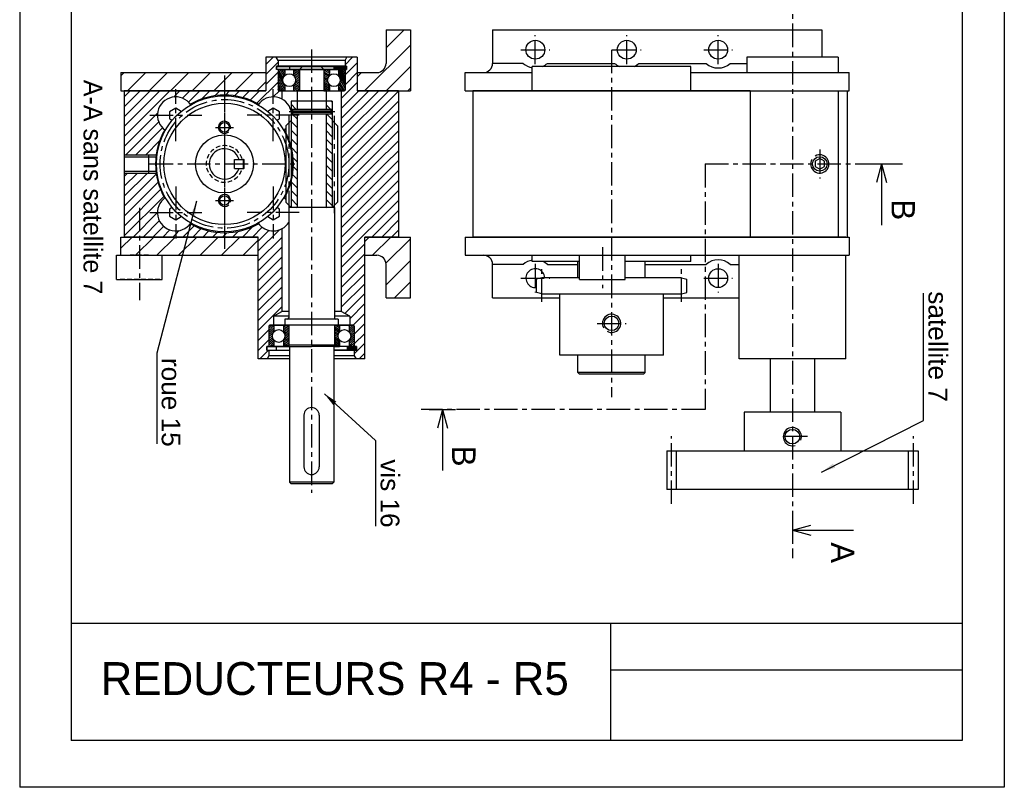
# Model space of a CAD drawing. Extents: x 8 to 1104, y -88 to 582.
# Tile 1 of 4: x 8 to 428, y -88 to 239. Entities that reach past the tile are written whole.
import ezdxf

# ---------------------------------------------------------------- set-up
doc = ezdxf.new("R2010")
doc.units = 0
doc.header["$LTSCALE"] = 8
doc.header["$MEASUREMENT"] = 0
doc.linetypes.add('CENTER', pattern=[2, 1.25, -0.25, 0.25, -0.25])
doc.linetypes.add('HIDDEN', pattern=[0.375, 0.25, -0.125])
doc.layers.get('0').update_dxf_attribs({"linetype": 'CONTINUOUS'})
for name, color, linetype in [('002_GEARBOX', 170, 'CONTINUOUS'), ('003_BRACKET', 40, 'CONTINUOUS'), ('004_BRACKET', 80, 'CONTINUOUS'), ('005_WORMWHEEL', 7, 'CONTINUOUS'), ('006_SPINDLE', 1, 'CONTINUOUS'), ('009_COVER', 140, 'CONTINUOUS'), ('010_STOP', 230, 'CONTINUOUS'), ('011_WORMSHAFT', 15, 'CONTINUOUS'), ('031_SPROCKET', 30, 'CONTINUOUS'), ('039_SPURGEAR', 230, 'CONTINUOUS'), ('AXES', 5, 'CENTER'), ('BEARING', 210, 'CONTINUOUS'), ('FIXINGS', 7, 'CONTINUOUS'), ('GEARBOX', 210, 'CONTINUOUS'), ('HACHURES', 5, 'CONTINUOUS'), ('MERGE', 7, 'CONTINUOUS')]:
    doc.layers.add(name, color=color, linetype=linetype)
doc.styles.get("Standard").update_dxf_attribs({"font": 'comic.TTF', "height": 10})
doc.styles.add('STYLE1', font='romans.shx')
doc.dimstyles.new('FOCAS1', dxfattribs={"dimtxt": 3.5, "dimasz": 3.5, "dimexe": 1, "dimexo": 1, "dimgap": 1, "dimtad": 1, "dimdec": 7, "dimtxsty": 'STYLE1', "dimcen": 0, "dimclre": 256, "dimclrt": 4, "dimazin": 3, "dimtfac": 1, "dimtdec": 4, "dimtofl": 0, "dimtmove": 0, "dimatfit": 3, "dimtolj": 1})
pattern_1 = [(225, (-47.0832, 505.6836), (2.12132, -2.12132), [])]
pattern_2 = [(225, (-484.066, 498.3135), (4.596194, -4.596194), [])]
pattern_3 = [(330, (-47.08316, 505.68357), (0.3125, 0.5412659), [])]
pattern_4 = [(300, (-47.08316, 505.68357), (0.5412659, 0.3125), [])]
pattern_5 = [(45, (-47.08316, 505.68357), (-0.4419417, 0.4419417), [])]

msp = doc.modelspace()

# ---------------------------------------------------------------- hatches: boundary and pattern name
at = {"layer": 'HACHURES'}
h = msp.add_hatch(dxfattribs=at)
h.set_pattern_fill('_U', color=256, scale=6.5, angle=225, style=0, pattern_type=0)
h.set_pattern_definition(pattern_2)
h.paths.add_polyline_path([(174.581, 208.996), (174.581, 234.996), (164.181, 234.996), (164.181, 220.696, -0.4142136), (160.281, 216.796), (151.896, 216.796), (151.896, 208.996)])
h.paths.add_polyline_path([(112.961, 208.996), (112.961, 216.796), (51.081, 216.796), (51.081, 208.996)])
h = msp.add_hatch(dxfattribs=at)
h.set_pattern_fill('_U', color=256, scale=3, angle=225, style=0, pattern_type=0)
h.set_pattern_definition(pattern_1)
h.paths.add_polyline_path([(169.478, 208.996), (151.896, 208.996), (151.896, 223.296), (147.479, 223.296), (146.728, 221.996), (146.728, 219.526), (147.378, 219.526), (147.378, 218.096), (146.728, 218.096), (146.728, 209.321, -0.4142136), (146.403, 208.996), (145.103, 208.996), (145.103, 177.796), (169.478, 177.796)])
at = {"layer": 'HACHURES', "linetype": 'CONTINUOUS'}
h = msp.add_hatch(dxfattribs=at)
h.set_pattern_fill('ANSI31', color=256, scale=3, angle=-90, style=0)
h.set_pattern_definition([(315, (-47.08316, 505.68357), (0.26516504, 0.26516504), [])])
h.paths.add_polyline_path([(141.918, 219.396), (141.918, 218.096), (147.378, 218.096), (147.378, 219.396)])
h = msp.add_hatch(dxfattribs=at)
h.set_pattern_fill('ANSI31', color=256, scale=5, angle=255, style=0)
h.set_pattern_definition(pattern_4)
edge = h.paths.add_edge_path()
edge.add_line((120.988, 218.096), (120.988, 215.509))
edge.add_arc((122.873, 213.546), 2.722, 133.83617, 226.16383)
edge.add_line((120.988, 211.583), (120.988, 208.996))
edge.add_line((120.988, 208.996), (118.518, 208.996))
edge.add_line((118.518, 208.996), (118.128, 209.321))
edge.add_line((118.128, 209.321), (118.128, 217.706))
edge.add_line((118.128, 217.706), (118.518, 218.096))
edge.add_line((118.518, 218.096), (120.988, 218.096))
h = msp.add_hatch(dxfattribs=at)
h.set_pattern_fill('ANSI31', color=256, scale=5, angle=-75, style=0)
h.set_pattern_definition(pattern_3)
edge = h.paths.add_edge_path()
edge.add_line((127.228, 209.386), (127.228, 217.706))
edge.add_line((127.228, 217.706), (126.838, 218.096))
edge.add_line((126.838, 218.096), (124.758, 218.096))
edge.add_line((124.758, 218.096), (124.758, 215.509))
edge.add_arc((122.873, 213.546), 2.722, -46.16383, 46.16383, ccw=False)
edge.add_line((124.758, 211.583), (124.758, 208.996))
edge.add_line((124.758, 208.996), (126.838, 208.996))
edge.add_line((126.838, 208.996), (127.228, 209.386))
at = {"layer": 'HACHURES', "linetype": 'CENTER'}
h = msp.add_hatch(dxfattribs=at)
h.set_pattern_fill('ANSI31', color=256, scale=5, angle=-75, style=0)
h.set_pattern_definition(pattern_3)
edge = h.paths.add_edge_path()
edge.add_line((140.098, 215.509), (140.098, 218.096))
edge.add_line((140.098, 218.096), (138.018, 218.096))
edge.add_line((138.018, 218.096), (137.628, 217.706))
edge.add_line((137.628, 217.706), (137.628, 209.386))
edge.add_line((137.628, 209.386), (138.018, 208.996))
edge.add_line((138.018, 208.996), (140.098, 208.996))
edge.add_line((140.098, 208.996), (140.098, 211.583))
edge.add_arc((141.983, 213.546), 2.722, 133.83617, 226.16383, ccw=False)
at = {"layer": 'HACHURES', "linetype": 'CONTINUOUS'}
h = msp.add_hatch(dxfattribs=at)
h.set_pattern_fill('ANSI31', color=256, scale=5, angle=255, style=0)
h.set_pattern_definition(pattern_4)
edge = h.paths.add_edge_path()
edge.add_arc((141.983, 213.546), 2.722, -46.16383, 46.16383)
edge.add_line((143.868, 215.509), (143.868, 218.096))
edge.add_line((143.868, 218.096), (146.338, 218.096))
edge.add_line((146.338, 218.096), (146.728, 217.706))
edge.add_line((146.728, 217.706), (146.728, 209.321))
edge.add_line((146.728, 209.321), (146.338, 208.996))
edge.add_line((146.338, 208.996), (143.868, 208.996))
edge.add_line((143.868, 208.996), (143.868, 211.583))
at = {"layer": 'HACHURES'}
h = msp.add_hatch(dxfattribs=at)
h.set_pattern_fill('_U', color=256, scale=2.6, angle=-45, style=0, pattern_type=0)
h.set_pattern_definition([(315, (54.3974, 272.5334), (1.838478, 1.838478), [])])
h.paths.add_polyline_path([(141.195, 201.033), (141.195, 204.608), (138.619, 204.608), (138.619, 201.033)])
h.paths.add_polyline_path([(138.619, 159.206), (141.195, 159.206), (141.195, 196.353), (141.195, 199.083), (138.619, 199.083)])
h.paths.add_polyline_path([(123.661, 201.033), (126.237, 201.033), (126.237, 204.608), (123.661, 204.608)])
h.paths.add_polyline_path([(126.237, 199.083), (123.661, 199.083), (123.661, 196.353), (123.661, 159.206), (126.237, 159.206)])
h = msp.add_hatch(dxfattribs=at)
h.set_pattern_fill('_U', color=256, scale=3, angle=225, style=0, pattern_type=0)
h.set_pattern_definition(pattern_1)
h.paths.add_polyline_path([(145.103, 114.86), (148.678, 112.796), (148.678, 108.896), (150.238, 108.896), (150.303, 108.896, -0.4142136), (150.628, 108.571), (150.628, 99.796), (151.538, 99.796), (151.538, 98.236), (151.538, 98.106), (150.628, 98.106), (150.628, 95.896), (151.379, 94.596), (155.146, 94.596), (155.146, 146.596), (169.478, 146.596), (169.478, 177.796), (145.103, 177.796)])
h = msp.add_hatch(dxfattribs=at)
h.set_pattern_fill('_U', color=256, scale=3, angle=225, style=0, pattern_type=0)
h.set_pattern_definition(pattern_1)
h.paths.add_polyline_path([(109.711, 94.596), (113.477, 94.596), (114.228, 95.896), (114.228, 98.106), (113.318, 98.106), (113.318, 99.796), (114.228, 99.796), (114.228, 108.571, -0.4142136), (114.553, 108.896), (116.178, 108.896), (116.178, 112.796), (119.753, 114.86), (119.753, 150.114, -0.3687773), (109.861, 152.289, -0.1305569), (95.281, 148.416), (95.281, 146.596), (109.711, 146.596)])
h = msp.add_hatch(dxfattribs=at)
h.set_pattern_fill('_U', color=256, scale=6.5, angle=225, style=0, pattern_type=0)
h.set_pattern_definition(pattern_2)
h.paths.add_polyline_path([(164.181, 134.896), (164.181, 120.596), (174.581, 120.596), (174.581, 146.596), (155.146, 146.596), (155.146, 138.796), (160.281, 138.796, -0.4142136)])
h.paths.add_polyline_path([(109.711, 138.796), (109.711, 146.596), (51.081, 146.596), (51.081, 138.796), (68.761, 138.796)])
at = {"layer": 'HACHURES', "linetype": 'CONTINUOUS'}
h = msp.add_hatch(dxfattribs=at)
h.set_pattern_fill('ANSI31', color=256, scale=5, style=0)
h.set_pattern_definition(pattern_5)
edge = h.paths.add_edge_path()
edge.add_arc((118.421, 104.346), 2.722, 138.79048, 221.20952)
edge.add_line((116.373, 102.553), (116.373, 99.796))
edge.add_line((116.373, 99.796), (114.618, 99.796))
edge.add_line((114.618, 99.796), (114.228, 100.186))
edge.add_line((114.228, 100.186), (114.228, 108.506))
edge.add_line((114.228, 108.506), (114.618, 108.896))
edge.add_line((114.618, 108.896), (116.373, 108.896))
edge.add_line((116.373, 108.896), (116.373, 106.139))
h = msp.add_hatch(dxfattribs=at)
h.set_pattern_fill('ANSI31', color=256, scale=5, angle=-75, style=0)
h.set_pattern_definition(pattern_3)
edge = h.paths.add_edge_path()
edge.add_line((120.468, 106.139), (120.468, 108.896))
edge.add_line((120.468, 108.896), (122.288, 108.896))
edge.add_line((122.288, 108.896), (122.678, 108.506))
edge.add_line((122.678, 108.506), (122.678, 100.446))
edge.add_line((122.678, 100.446), (122.288, 99.796))
edge.add_line((122.288, 99.796), (120.468, 99.796))
edge.add_line((120.468, 99.796), (120.468, 102.553))
edge.add_arc((118.421, 104.346), 2.722, -41.20952, 41.20952)
h = msp.add_hatch(dxfattribs=at)
h.set_pattern_fill('ANSI31', color=256, scale=5, angle=-75, style=0)
h.set_pattern_definition(pattern_3)
edge = h.paths.add_edge_path()
edge.add_arc((146.436, 104.346), 2.722, 138.79048, 221.20952)
edge.add_line((144.388, 102.553), (144.388, 99.796))
edge.add_line((144.388, 99.796), (142.568, 99.796))
edge.add_line((142.568, 99.796), (142.178, 100.446))
edge.add_line((142.178, 100.446), (142.178, 108.506))
edge.add_line((142.178, 108.506), (142.568, 108.896))
edge.add_line((142.568, 108.896), (144.388, 108.896))
edge.add_line((144.388, 108.896), (144.388, 106.139))
h = msp.add_hatch(dxfattribs=at)
h.set_pattern_fill('ANSI31', color=256, scale=5, style=0)
h.set_pattern_definition(pattern_5)
edge = h.paths.add_edge_path()
edge.add_arc((146.436, 104.346), 2.722, -41.20952, 41.20952)
edge.add_line((148.483, 106.139), (148.483, 108.896))
edge.add_line((148.483, 108.896), (150.303, 108.896))
edge.add_line((150.303, 108.896), (150.628, 108.571))
edge.add_line((150.628, 108.571), (150.628, 100.186))
edge.add_line((150.628, 100.186), (150.238, 99.796))
edge.add_line((150.238, 99.796), (148.483, 99.796))
edge.add_line((148.483, 99.796), (148.483, 102.553))
h = msp.add_hatch(dxfattribs=at)
h.set_pattern_fill('ANSI31', color=256, scale=2, angle=-90, style=0)
h.set_pattern_definition([(315, (-47.08316, 505.68357), (0.1767767, 0.1767767), [])])
edge = h.paths.add_edge_path()
edge.add_line((151.538, 99.796), (147.606, 99.796))
edge.add_line((147.606, 99.796), (147.606, 98.236))
edge.add_line((151.538, 98.236), (141.853, 98.236))
edge.add_line((151.538, 98.236), (151.538, 99.796))

# ---------------------------------------------------------------- linework, layer by layer
for p, q in [((409.917, 485.684), (409.917, -68.316)), ((300.254, 72.967), (300.254, 72.967)), ((259.917, -18.316), (259.917, -68.316))]:
    msp.add_line(p, q)
at = {"linetype": 'CONTINUOUS'}
msp.add_line((122.938, 219.396), (141.918, 219.396), dxfattribs=at)
at = {"color": 1, "linetype": 'CONTINUOUS'}
for p, q in [((300.254, 177.796), (300.254, 172.273)), ((369.96, 177.796), (381.104, 177.796)), ((300.254, 78.588), (300.254, 72.967)), ((182.638, 72.967), (193.782, 72.967)), ((337.522, 27.122), (337.522, 15.978))]:
    msp.add_line(p, q, dxfattribs=at)
at = {"color": 1}
for p, q in [((375.582, 177.796), (373.464, 169.891)), ((375.582, 177.796), (377.7, 169.891)), ((188.259, 72.967), (186.141, 65.062)), ((188.259, 72.967), (190.377, 65.062)), ((337.522, 21.5), (345.426, 23.618)), ((337.522, 21.5), (345.426, 19.382))]:
    msp.add_line(p, q, dxfattribs=at)
for points in [[(375.582, 177.796), (375.582, 151.72)], [(188.259, 72.967), (188.259, 46.891)], [(337.522, 21.5), (363.597, 21.5)]]:
    msp.add_lwpolyline(points, dxfattribs=at)
at = {"layer": '002_GEARBOX', "color": 7}
for p, q in [((112.961, 223.296), (112.961, 208.996)), ((151.896, 223.296), (112.961, 223.296)), ((118.128, 221.996), (117.377, 223.296)), ((146.728, 221.996), (147.479, 223.296)), ((151.896, 223.296), (151.896, 208.996)), ((357.053, 223.296), (318.087, 223.296)), ((318.087, 223.296), (318.087, 216.796)), ((357.053, 223.296), (357.053, 216.796)), ((147.378, 219.526), (117.478, 219.526)), ((117.478, 219.526), (117.478, 218.096)), ((146.728, 221.996), (118.128, 221.996)), ((118.128, 221.996), (118.128, 219.526)), ((146.728, 221.996), (146.728, 219.526)), ((147.378, 219.526), (147.378, 218.096)), ((147.378, 218.096), (117.478, 218.096)), ((118.128, 218.096), (118.128, 209.321)), ((146.728, 218.096), (146.728, 209.321)), ((52.478, 208.996), (52.478, 146.596)), ((112.961, 208.996), (52.478, 208.996)), ((119.753, 208.996), (118.453, 208.996)), ((119.753, 208.996), (118.453, 208.996)), ((119.753, 208.996), (119.753, 205.477)), ((145.103, 208.996), (145.103, 114.86)), ((146.403, 208.996), (145.103, 208.996)), ((146.403, 208.996), (145.103, 208.996)), ((169.478, 208.996), (151.896, 208.996)), ((169.478, 208.996), (169.478, 146.596)), ((319.548, 209.004), (319.548, 146.604)), ((357.053, 208.996), (357.053, 146.604)), ((62.878, 180.89), (66.064, 180.89)), ((62.878, 174.702), (66.064, 174.702)), ((119.753, 150.114), (119.753, 114.86)), ((109.711, 146.596), (52.478, 146.596)), ((109.711, 94.596), (109.711, 146.596)), ((169.478, 146.596), (155.146, 146.596)), ((155.146, 94.596), (155.146, 146.596)), ((360.272, 146.596), (314.837, 146.596)), ((314.837, 94.596), (314.837, 138.796)), ((360.272, 94.596), (360.272, 138.796)), ((116.178, 112.796), (119.753, 114.86)), ((122.678, 114.86), (119.753, 114.86)), ((145.103, 114.86), (142.178, 114.86)), ((148.678, 112.796), (145.103, 114.86)), ((116.178, 112.796), (116.178, 108.896)), ((122.678, 112.796), (116.178, 112.796)), ((148.678, 112.796), (142.178, 112.796)), ((148.678, 112.796), (148.678, 108.896)), ((114.228, 108.571), (114.228, 99.796)), ((122.483, 108.896), (114.553, 108.896)), ((150.303, 108.896), (142.373, 108.896)), ((150.628, 108.571), (150.628, 99.796)), ((113.318, 99.796), (113.318, 98.106)), ((122.852, 99.796), (113.318, 99.796)), ((123.003, 98.106), (113.318, 98.106)), ((114.228, 98.106), (114.228, 95.896)), ((147.606, 99.796), (132.428, 99.796)), ((151.538, 98.106), (141.853, 98.106)), ((151.538, 99.796), (147.606, 99.796)), ((150.628, 98.106), (150.628, 95.896)), ((151.538, 99.796), (151.538, 98.106)), ((123.003, 94.596), (109.711, 94.596)), ((114.228, 95.896), (113.477, 94.596)), ((123.003, 95.896), (114.228, 95.896)), ((150.628, 95.896), (141.853, 95.896)), ((155.146, 94.596), (141.853, 94.596)), ((150.628, 95.896), (151.379, 94.596)), ((360.272, 94.596), (314.837, 94.596))]:
    msp.add_line(p, q, dxfattribs=at)
for centre, radius, start, end in [((95.281, 177.796), 29.38, 60.32585, 119.67415), ((118.453, 209.321), 0.325, 180, 270), ((146.403, 209.321), 0.325, 270, 0), ((95.281, 177.796), 29.38, 150.18675, 209.81325), ((95.281, 177.796), 29.38, 330.24684, 29.75316), ((95.281, 177.796), 29.38, 240.32585, 299.67415), ((114.553, 108.571), 0.325, 90, 180), ((150.303, 108.571), 0.325, 0, 90)]:
    msp.add_arc(centre, radius, start, end, dxfattribs=at)
at = {"layer": '003_BRACKET', "color": 7}
for p, q in [((51.081, 138.796), (51.081, 146.596)), ((51.081, 146.596), (109.711, 146.596)), ((155.146, 146.596), (174.581, 146.596)), ((174.581, 120.596), (174.581, 146.596)), ((197.967, 146.596), (361.767, 146.596)), ((197.967, 146.596), (197.967, 138.796)), ((361.767, 146.596), (361.767, 138.796)), ((51.081, 138.796), (109.711, 138.796)), ((155.146, 138.796), (160.281, 138.796)), ((197.967, 138.796), (361.767, 138.796)), ((164.181, 120.596), (164.181, 134.896)), ((222.707, 134.896), (209.667, 134.896)), ((209.667, 120.596), (209.667, 134.896)), ((233.026, 134.896), (246.067, 134.896)), ((274.667, 134.896), (300.707, 134.896)), ((311.026, 134.896), (314.837, 134.896)), ((164.181, 120.596), (174.581, 120.596)), ((209.667, 120.596), (238.299, 120.596)), ((282.499, 120.596), (314.837, 120.596))]:
    msp.add_line(p, q, dxfattribs=at)
msp.add_circle((305.867, 129.046), 4.03, dxfattribs=at)
for centre, radius, start, end in [((160.281, 134.896), 3.9, 0, 90), ((205.767, 134.896), 3.9, 0, 90), ((227.867, 129.046), 7.8, 99.59407, 131.40962), ((227.867, 129.046), 7.8, 48.59038, 66.44354), ((305.867, 129.046), 7.8, 48.59038, 131.40962), ((227.867, 129.046), 4.03, 2.77346, 276.94796)]:
    msp.add_arc(centre, radius, start, end, dxfattribs=at)
at = {"layer": '004_BRACKET', "color": 7}
for p, q in [((164.181, 234.996), (174.581, 234.996)), ((164.181, 234.996), (164.181, 220.696)), ((174.581, 234.996), (174.581, 208.996)), ((209.667, 234.996), (350.067, 234.996)), ((209.667, 234.996), (209.667, 220.696)), ((350.067, 234.996), (350.067, 223.296)), ((222.707, 220.696), (209.667, 220.696)), ((233.026, 220.696), (261.707, 220.696)), ((272.026, 220.696), (300.707, 220.696)), ((311.026, 220.696), (318.087, 220.696)), ((51.081, 216.796), (112.961, 216.796)), ((51.081, 216.796), (51.081, 208.996)), ((151.896, 216.796), (160.281, 216.796)), ((197.967, 216.796), (226.567, 216.796)), ((197.967, 208.996), (197.967, 216.796)), ((294.167, 216.796), (361.767, 216.796)), ((361.767, 208.996), (361.767, 216.796)), ((51.081, 208.996), (112.961, 208.996)), ((151.896, 208.996), (174.581, 208.996)), ((197.967, 208.996), (361.767, 208.996))]:
    msp.add_line(p, q, dxfattribs=at)
for centre in [(227.867, 226.546), (266.867, 226.546), (305.867, 226.546)]:
    msp.add_circle(centre, 4.03, dxfattribs=at)
for centre, radius, start, end in [((160.281, 220.696), 3.9, 270, 0), ((205.767, 220.696), 3.9, 270, 0), ((227.867, 226.546), 7.8, 228.59038, 260.40593), ((227.867, 226.546), 7.8, 293.55646, 311.40962), ((266.867, 226.546), 7.8, 228.59038, 246.44354), ((266.867, 226.546), 7.8, 293.55646, 311.40962), ((305.867, 226.546), 7.8, 228.59038, 311.40962)]:
    msp.add_arc(centre, radius, start, end, dxfattribs=at)
at = {"layer": '005_WORMWHEEL', "color": 7, "linetype": 'CENTER'}
msp.add_line((95.281, 209.728), (95.281, 145.863), dxfattribs=at)
at = {"layer": '005_WORMWHEEL', "color": 7}
msp.add_line((103.601, 176.054), (103.601, 179.538), dxfattribs=at)
for centre, radius in [((95.281, 177.796), 29.058), ((95.281, 177.796), 25.888), ((95.281, 193.396), 2.041), ((95.281, 177.796), 12.383), ((95.281, 162.196), 2.041)]:
    msp.add_circle(centre, radius, dxfattribs=at)
at = {"layer": '005_WORMWHEEL', "color": 7, "linetype": 'HIDDEN'}
msp.add_arc((95.281, 177.796), 7.8, 15.82662, 344.17338, dxfattribs=at)
at = {"layer": '005_WORMWHEEL', "color": 7}
for centre, radius, start, end in [((95.281, 177.796), 6.5, 17.4576, 342.5424), ((103.393, 179.538), 0.208, 0, 90), ((103.393, 176.054), 0.208, 270, 360)]:
    msp.add_arc(centre, radius, start, end, dxfattribs=at)
at = {"layer": '006_SPINDLE', "color": 7}
for p, q in [((127.228, 218.096), (128.528, 219.396)), ((136.328, 219.396), (128.528, 219.396)), ((137.628, 218.096), (136.328, 219.396)), ((127.228, 218.096), (127.228, 209.191)), ((137.628, 218.096), (127.228, 218.096)), ((137.628, 218.096), (137.628, 209.191)), ((126.237, 208.996), (126.237, 201.033)), ((132.428, 208.996), (126.237, 208.996)), ((138.619, 208.996), (132.428, 208.996)), ((138.619, 208.996), (138.619, 201.033)), ((126.237, 199.083), (126.237, 159.531)), ((138.619, 199.083), (138.619, 159.531)), ((122.678, 159.206), (122.678, 112.146)), ((132.428, 159.206), (122.678, 159.206)), ((142.178, 159.206), (132.428, 159.206)), ((142.178, 159.206), (142.178, 112.146)), ((121.053, 111.496), (121.053, 108.896)), ((132.428, 111.496), (121.053, 111.496)), ((143.803, 111.496), (132.428, 111.496)), ((143.803, 111.496), (143.803, 108.896)), ((132.428, 108.896), (121.053, 108.896)), ((122.678, 108.701), (122.678, 100.446)), ((143.803, 108.896), (132.428, 108.896)), ((142.178, 108.701), (142.178, 100.446)), ((142.178, 100.446), (122.678, 100.446)), ((122.678, 100.446), (122.852, 99.796)), ((122.852, 99.796), (132.428, 99.796)), ((123.003, 99.796), (123.003, 41.946)), ((142.004, 99.796), (132.428, 99.796)), ((141.853, 99.796), (141.853, 41.946)), ((142.178, 100.446), (142.004, 99.796)), ((328.097, 94.596), (328.097, 71.774)), ((346.947, 94.596), (346.947, 71.774)), ((129.178, 70.546), (129.178, 48.446)), ((135.678, 70.546), (135.678, 48.446)), ((141.853, 41.946), (123.003, 41.946)), ((123.003, 41.946), (123.653, 41.296)), ((141.203, 41.296), (123.653, 41.296)), ((141.853, 41.946), (141.203, 41.296))]:
    msp.add_line(p, q, dxfattribs=at)
for centre, radius, start, end in [((127.033, 209.191), 0.195, 270, 360), ((137.823, 209.191), 0.195, 180, 270), ((125.912, 159.531), 0.325, 270, 0), ((138.944, 159.531), 0.325, 180, 270), ((122.028, 112.146), 0.65, 270, 0), ((142.828, 112.146), 0.65, 180, 270), ((122.483, 108.701), 0.195, 0, 90), ((142.373, 108.701), 0.195, 90, 180), ((132.428, 70.546), 3.25, 0, 180), ((132.428, 48.446), 3.25, 180, 0)]:
    msp.add_arc(centre, radius, start, end, dxfattribs=at)
at = {"layer": '009_COVER', "color": 7}
for p, q in [((357.053, 208.996), (360.953, 208.996)), ((360.953, 208.996), (360.953, 146.596))]:
    msp.add_line(p, q, dxfattribs=at)
at = {"layer": '010_STOP', "color": 7}
for p, q in [((49.261, 128.396), (49.261, 138.796)), ((49.261, 138.796), (68.761, 138.796)), ((68.761, 128.396), (68.761, 138.796)), ((246.717, 128.396), (246.717, 138.796)), ((266.217, 128.396), (266.217, 138.796)), ((49.261, 128.396), (68.761, 128.396)), ((246.717, 128.396), (266.217, 128.396))]:
    msp.add_line(p, q, dxfattribs=at)
at = {"layer": '010_STOP', "color": 5, "linetype": 'CENTER'}
msp.add_line((256.467, 142.195), (256.467, 124.709), dxfattribs=at)
at = {"layer": '011_WORMSHAFT', "color": 7}
for p, q in [((141.195, 204.608), (123.661, 204.608)), ((123.661, 204.608), (123.661, 196.353)), ((126.237, 204.608), (126.237, 201.033)), ((138.619, 204.608), (138.619, 201.033)), ((141.195, 204.608), (141.195, 196.353)), ((126.237, 201.033), (123.661, 201.033)), ((126.237, 199.083), (123.661, 199.083)), ((126.237, 199.083), (126.237, 159.206)), ((141.195, 201.033), (138.619, 201.033)), ((138.619, 199.083), (138.619, 159.206)), ((141.195, 199.083), (138.619, 199.083)), ((123.661, 196.353), (121.432, 194.124)), ((121.432, 194.124), (121.432, 161.435)), ((123.661, 196.353), (123.661, 159.206)), ((141.195, 196.353), (141.195, 159.206)), ((141.195, 196.353), (143.424, 194.124)), ((143.424, 194.124), (143.424, 161.435)), ((123.661, 159.206), (121.432, 161.435)), ((141.195, 159.206), (143.424, 161.435)), ((141.195, 159.206), (123.661, 159.206))]:
    msp.add_line(p, q, dxfattribs=at)
at = {"layer": '031_SPROCKET', "color": 7}
for p, q in [((230.621, 129.241), (228.354, 128.633)), ((228.354, 122.958), (228.354, 128.633)), ((246.717, 129.241), (230.621, 129.241)), ((290.177, 129.241), (266.217, 129.241)), ((290.177, 129.241), (292.444, 128.633)), ((292.444, 122.958), (292.444, 128.633)), ((230.621, 122.351), (228.354, 122.958)), ((230.621, 122.351), (290.177, 122.351)), ((238.299, 96.221), (238.299, 122.351)), ((282.499, 96.221), (282.499, 122.351)), ((290.177, 122.351), (292.444, 122.958)), ((282.499, 96.221), (238.299, 96.221))]:
    msp.add_line(p, q, dxfattribs=at)
msp.add_circle((260.399, 109.741), 3.1, dxfattribs=at)
at = {"layer": '039_SPURGEAR', "color": 7}
for p, q in [((316.917, 71.774), (316.917, 55.264)), ((358.192, 71.774), (316.917, 71.774)), ((358.192, 71.774), (358.192, 55.264)), ((283.897, 55.264), (391.212, 55.264)), ((283.897, 55.264), (283.897, 38.754)), ((288.024, 38.754), (288.024, 55.264)), ((387.084, 38.754), (387.084, 55.264)), ((391.212, 55.264), (391.212, 38.754)), ((391.212, 38.754), (283.897, 38.754))]:
    msp.add_line(p, q, dxfattribs=at)
msp.add_circle((337.522, 61.374), 3.12, dxfattribs=at)
at = {"layer": 'AXES', "linetype": 'CENTER'}
for p, q in [((337.522, 269.676), (337.522, 9.445)), ((227.867, 220.381), (227.867, 232.711)), ((266.867, 220.381), (266.867, 232.711)), ((305.867, 220.381), (305.867, 232.711)), ((132.428, 226.705), (132.428, 37.418)), ((221.702, 226.546), (234.031, 226.546)), ((260.367, 226.546), (260.367, 78.163)), ((260.702, 226.546), (273.031, 226.546)), ((299.702, 226.546), (312.031, 226.546)), ((95.281, 215.496), (95.281, 140.096)), ((74.481, 187.5), (74.481, 209.691)), ((116.081, 187.5), (116.081, 209.691)), ((63.385, 198.596), (85.576, 198.596)), ((127.176, 198.596), (104.985, 198.596)), ((122.753, 198.263), (122.753, 156.741)), ((142.278, 200.058), (122.864, 200.058)), ((142.103, 198.263), (142.103, 156.741)), ((91.496, 193.396), (99.065, 193.396)), ((349.222, 183.961), (349.222, 171.631)), ((63.348, 177.796), (127.213, 177.796)), ((300.254, 177.796), (384.55, 177.796)), ((300.254, 177.796), (300.254, 72.967)), ((74.481, 168.091), (74.481, 145.9)), ((116.081, 168.091), (116.081, 145.9)), ((91.496, 162.196), (99.065, 162.196)), ((59.011, 159.049), (59.011, 119.617)), ((63.385, 156.996), (85.576, 156.996)), ((127.176, 156.996), (104.985, 156.996)), ((227.867, 135.211), (227.867, 122.881)), ((305.867, 135.211), (305.867, 122.881)), ((230.621, 118.864), (230.621, 133.358)), ((290.177, 118.864), (290.177, 133.358)), ((221.702, 129.046), (234.031, 129.046)), ((299.702, 129.046), (312.031, 129.046)), ((254.234, 109.741), (266.564, 109.741)), ((300.254, 72.967), (179.163, 72.967)), ((285.96, 32.64), (285.96, 61.57)), ((343.957, 61.374), (332.037, 61.374)), ((389.148, 32.64), (389.148, 61.57))]:
    msp.add_line(p, q, dxfattribs=at)
at = {"layer": 'AXES', "linetype": 'CONTINUOUS'}
for p, q in [((52.478, 180.89), (62.878, 180.89)), ((62.878, 181.696), (66.161, 181.696)), ((52.478, 174.702), (62.878, 174.702)), ((62.878, 173.896), (66.161, 173.896))]:
    msp.add_line(p, q, dxfattribs=at)
at = {"layer": 'AXES', "linetype": 'CENTER'}
msp.add_circle((95.281, 177.796), 27.473, dxfattribs=at)
at = {"layer": 'AXES', "linetype": 'CONTINUOUS'}
for centre, radius, start, end in [((95.281, 193.396), 2.6, 345, 315), ((349.222, 177.796), 3.9, 150, 120), ((95.281, 162.196), 2.6, 345, 315), ((260.399, 109.741), 3.9, 240, 210), ((337.522, 61.374), 3.9, 337.59553, 286.67259)]:
    msp.add_arc(centre, radius, start, end, dxfattribs=at)
at = {"layer": 'BEARING', "color": 7}
for p, q in [((118.128, 217.706), (118.128, 209.386)), ((118.518, 218.096), (132.428, 218.096)), ((120.988, 218.096), (120.988, 215.509)), ((124.758, 218.096), (124.758, 215.509)), ((127.228, 217.706), (127.228, 209.386)), ((132.428, 218.096), (146.338, 218.096)), ((137.628, 217.706), (137.628, 209.386)), ((140.098, 218.096), (140.098, 215.509)), ((143.868, 218.096), (143.868, 215.509)), ((146.728, 217.706), (146.728, 209.386)), ((120.988, 211.583), (120.988, 208.996)), ((124.758, 211.583), (124.758, 208.996)), ((140.098, 211.583), (140.098, 208.996)), ((143.868, 211.583), (143.868, 208.996)), ((118.518, 208.996), (132.428, 208.996)), ((137.823, 208.996), (146.338, 208.996)), ((114.228, 108.506), (114.228, 100.186)), ((114.618, 108.896), (122.483, 108.896)), ((116.373, 108.896), (116.373, 106.139)), ((120.468, 108.896), (120.468, 106.139)), ((122.678, 108.506), (122.678, 100.186)), ((142.178, 108.506), (142.178, 100.186)), ((142.373, 108.896), (150.238, 108.896)), ((144.388, 108.896), (144.388, 106.139)), ((148.483, 108.896), (148.483, 106.139)), ((150.628, 108.506), (150.628, 100.186)), ((116.373, 102.553), (116.373, 99.796)), ((120.468, 102.553), (120.468, 99.796)), ((144.388, 102.553), (144.388, 99.796)), ((148.483, 102.553), (148.483, 99.796)), ((114.618, 99.796), (122.852, 99.796)), ((147.606, 99.796), (150.238, 99.796))]:
    msp.add_line(p, q, dxfattribs=at)
for centre in [(122.873, 213.546), (141.983, 213.546), (118.421, 104.346), (146.436, 104.346)]:
    msp.add_circle(centre, 2.722, dxfattribs=at)
for centre, start, end in [((118.518, 217.706), 90, 180), ((126.838, 217.706), 0, 90), ((138.018, 217.706), 90, 180), ((146.338, 217.706), 0, 90), ((118.518, 209.386), 180, 270), ((126.838, 209.386), 270, 0), ((138.018, 209.386), 180, 270), ((146.338, 209.386), 270, 0), ((114.618, 108.506), 90, 180), ((122.288, 108.506), 0, 90), ((142.568, 108.506), 90, 180), ((150.238, 108.506), 0, 90), ((114.618, 100.186), 180, 270), ((122.288, 100.186), 270, 0), ((142.568, 100.186), 180, 270), ((150.238, 100.186), 270, 0)]:
    msp.add_arc(centre, 0.39, start, end, dxfattribs=at)
at = {"layer": 'FIXINGS', "color": 7}
for p, q in [((117.478, 219.396), (122.938, 219.396)), ((117.478, 218.096), (117.478, 219.396)), ((122.938, 219.396), (122.938, 218.096)), ((147.378, 219.396), (141.918, 219.396)), ((141.918, 219.396), (141.918, 218.096)), ((147.378, 218.096), (147.378, 219.396)), ((122.938, 218.096), (117.478, 218.096)), ((141.918, 218.096), (147.378, 218.096)), ((74.481, 201.598), (71.881, 200.097)), ((71.881, 200.097), (71.881, 197.095)), ((76.828, 200.243), (74.481, 201.598)), ((116.081, 201.598), (113.733, 200.243)), ((118.681, 200.097), (116.081, 201.598)), ((118.681, 197.095), (118.681, 200.097)), ((124.238, 201.033), (123.978, 200.773)), ((123.978, 200.773), (123.978, 199.343)), ((140.878, 200.318), (123.978, 200.318)), ((140.878, 199.798), (123.978, 199.798)), ((123.978, 199.343), (124.238, 199.083)), ((140.618, 201.033), (124.238, 201.033)), ((124.238, 201.033), (124.238, 200.318)), ((124.238, 199.798), (124.238, 199.083)), ((140.618, 199.083), (124.238, 199.083)), ((140.605, 201.033), (140.61, 200.318)), ((140.613, 199.798), (140.618, 199.083)), ((140.878, 200.773), (140.618, 201.033)), ((140.618, 199.083), (140.878, 199.343)), ((140.878, 200.773), (140.878, 199.343)), ((71.881, 197.095), (73, 196.448)), ((117.561, 196.448), (118.681, 197.095)), ((52.478, 181.696), (62.878, 181.696)), ((62.878, 181.696), (62.878, 173.896)), ((99.506, 179.746), (103.393, 179.746)), ((99.506, 175.846), (99.506, 179.746)), ((103.406, 175.846), (103.406, 179.746)), ((52.478, 173.896), (62.878, 173.896)), ((99.506, 175.846), (103.393, 175.846)), ((73, 159.143), (71.881, 158.497)), ((71.881, 158.497), (71.881, 155.495)), ((71.881, 155.495), (74.481, 153.994)), ((116.081, 153.994), (118.681, 155.495)), ((118.681, 158.497), (117.561, 159.143)), ((118.681, 155.495), (118.681, 158.497)), ((74.481, 153.994), (76.828, 155.349)), ((113.733, 155.349), (116.081, 153.994)), ((113.318, 99.796), (120.793, 99.796)), ((113.318, 98.236), (113.318, 99.796)), ((113.318, 98.236), (123.003, 98.236)), ((151.538, 98.236), (141.853, 98.236)), ((146.943, 99.796), (144.063, 99.796)), ((151.538, 99.796), (147.606, 99.796)), ((151.538, 98.236), (151.538, 99.796))]:
    msp.add_line(p, q, dxfattribs=at)
at = {"layer": 'FIXINGS', "color": 7, "linetype": 'HIDDEN'}
for p, q in [((62.911, 138.796), (55.111, 138.796)), ((67.747, 128.396), (50.275, 128.396))]:
    msp.add_line(p, q, dxfattribs=at)
at = {"layer": 'FIXINGS', "linetype": 'CONTINUOUS'}
for p, q in [((117.25, 99.796), (117.25, 98.236)), ((147.606, 99.796), (147.606, 98.236))]:
    msp.add_line(p, q, dxfattribs=at)
at = {"layer": 'FIXINGS', "color": 7}
msp.add_lwpolyline([(351.172, 178.922), (349.222, 180.047), (347.272, 178.922), (347.272, 176.67), (349.222, 175.544), (351.172, 176.67)], close=True, dxfattribs=at)
msp.add_circle((349.222, 177.796), 3.094, dxfattribs=at)
for centre, start, end in [((74.481, 198.596), 34.73472, 235.26528), ((116.081, 198.596), 13.61891, 145.26528), ((116.081, 198.596), 304.73472, 313.3248), ((74.481, 156.996), 124.73472, 325.26528), ((116.081, 156.996), 46.6752, 55.26528), ((116.081, 156.996), 214.73472, 327.76133)]:
    msp.add_arc(centre, 7.8, start, end, dxfattribs=at)
at = {"layer": 'GEARBOX', "color": 7}
for p, q in [((294.167, 219.396), (226.567, 219.396)), ((226.567, 208.996), (226.567, 219.396)), ((294.167, 208.996), (294.167, 219.396)), ((201.217, 208.996), (201.217, 146.596)), ((319.517, 208.996), (201.217, 208.996)), ((319.517, 208.996), (319.517, 146.596)), ((319.517, 146.596), (201.217, 146.596)), ((226.567, 136.196), (226.567, 138.796)), ((294.167, 136.196), (294.167, 138.796)), ((246.717, 136.196), (226.567, 136.196)), ((246.067, 129.241), (246.067, 136.196)), ((294.167, 136.196), (266.217, 136.196)), ((274.667, 129.241), (274.667, 136.196)), ((246.067, 88.746), (246.067, 96.221)), ((274.667, 88.746), (274.667, 96.221)), ((274.667, 88.746), (246.067, 88.746)), ((246.067, 88.746), (246.717, 88.096)), ((274.017, 88.096), (274.667, 88.746)), ((274.017, 88.096), (246.717, 88.096))]:
    msp.add_line(p, q, dxfattribs=at)
at = {"layer": 'HACHURES'}
for p, q in [((116.006, 223.296), (112.961, 220.25)), ((118.128, 221.175), (112.961, 216.007)), ((118.128, 216.932), (112.961, 211.765)), ((118.128, 212.69), (109.14, 203.701)), ((72.008, 208.996), (52.478, 189.466)), ((67.765, 208.996), (52.478, 193.709)), ((63.523, 208.996), (52.478, 197.951)), ((59.28, 208.996), (52.478, 202.194)), ((55.037, 208.996), (52.478, 206.437)), ((74.481, 207.226), (73.601, 206.346)), ((76.25, 208.996), (74.481, 207.226)), ((80.493, 208.996), (77.347, 205.85)), ((84.736, 208.996), (79.923, 204.183)), ((88.978, 208.996), (85.473, 205.491)), ((93.221, 208.996), (91.102, 206.877)), ((97.464, 208.996), (95.641, 207.174)), ((101.706, 208.996), (99.571, 206.861)), ((105.949, 208.996), (103.076, 206.123)), ((110.192, 208.996), (106.248, 205.052)), ((118.677, 208.996), (116.077, 206.396)), ((119.753, 205.829), (119.52, 205.596)), ((66.73, 199.476), (52.478, 185.223)), ((67.226, 195.729), (53.193, 181.696)), ((68.893, 193.153), (57.436, 181.696)), ((67.586, 187.603), (61.678, 181.696)), ((66.199, 181.974), (65.921, 181.696)), ((62.364, 173.896), (52.478, 164.01)), ((58.121, 173.896), (52.478, 168.253)), ((53.878, 173.896), (52.478, 172.495)), ((66.216, 173.505), (52.478, 159.767)), ((66.954, 170), (52.478, 155.525)), ((68.024, 166.828), (52.478, 151.282)), ((69.375, 163.936), (52.478, 147.04)), ((66.681, 156.999), (56.277, 146.596)), ((67.48, 153.556), (60.52, 146.596)), ((82.322, 151.428), (77.49, 146.596)), ((69.316, 151.15), (64.762, 146.596)), ((72.007, 149.598), (69.005, 146.596)), ((74.481, 147.829), (73.247, 146.596)), ((75.996, 149.344), (74.481, 147.829)), ((85.3, 150.163), (81.733, 146.596)), ((88.572, 149.192), (85.975, 146.596)), ((92.2, 148.578), (90.218, 146.596)), ((95.281, 147.416), (94.461, 146.596))]:
    msp.add_line(p, q, dxfattribs=at)
at = {"layer": 'HACHURES', "linetype": 'CENTER'}
for p, q in [((118.518, 218.096), (120.988, 218.096)), ((126.838, 218.096), (124.758, 218.096)), ((120.988, 208.996), (118.518, 208.996)), ((124.758, 208.996), (126.838, 208.996))]:
    msp.add_line(p, q, dxfattribs=at)
at = {"layer": 'HACHURES', "linetype": 'CONTINUOUS'}
for p, q in [((143.868, 218.096), (146.338, 218.096)), ((146.338, 208.996), (143.868, 208.996)), ((120.468, 108.896), (122.288, 108.896)), ((122.288, 99.796), (120.468, 99.796)), ((142.568, 99.796), (144.388, 99.796))]:
    msp.add_line(p, q, dxfattribs=at)
at = {"layer": 'HACHURES', "color": 1, "linetype": 'CONTINUOUS'}
for p, q in [((300.254, 177.796), (305.876, 177.796)), ((300.254, 72.967), (294.731, 72.967))]:
    msp.add_line(p, q, dxfattribs=at)
at = {"layer": 'HACHURES', "linetype": 'CONTINUOUS'}
for centre, start, end in [((141.983, 213.546), 313.83617, 46.16383), ((118.421, 104.346), 318.79048, 41.20952)]:
    msp.add_arc(centre, 2.722, start, end, dxfattribs=at)
at = {"layer": 'MERGE', "color": 8}
for p, q in [((7.917, 505.684), (7.917, -88.316)), ((427.917, 505.684), (427.917, -88.316)), ((427.917, -88.316), (7.917, -88.316))]:
    msp.add_line(p, q, dxfattribs=at)
at = {"layer": 'MERGE', "color": 7}
for p, q in [((29.917, 485.684), (29.917, -68.316)), ((409.917, -18.316), (29.917, -18.316)), ((409.917, -38.316), (259.917, -38.316)), ((409.917, -68.316), (29.917, -68.316))]:
    msp.add_line(p, q, dxfattribs=at)

# ---------------------------------------------------------------- texts
msp.add_text('A-A sans satellite 7', height=8, rotation=270).set_placement((35.155, 213.717))
at = {"linetype": 'CENTER'}
for s, p in [('B', (379.798, 162.682)), ('B', (192.363, 57.53)), ('A', (353.927, 16.314))]:
    msp.add_text(s, height=10, rotation=270, dxfattribs=at).set_placement(p)
msp.add_text('REDUCTEURS R4 - R5', height=14).set_placement((42.418, -48.881))
at = {"color": 4, "char_height": 8, "rotation": 270, "style": 'STYLE1'}
for s, insert, attachment_point in [('\\fArial|b0|i0|c0|p34;\\C256;satellite 7', (399.51, 76.21), 6), ('\\fArial|b0|i0|c0|p34;\\C256;vis 16', (165.826, 51.723), 4)]:
    msp.add_mtext(s, dxfattribs=dict(at, insert=insert, attachment_point=attachment_point))
at = {"color": 7, "insert": (72.436, 94.973), "char_height": 8, "attachment_point": 4, "rotation": 270, "style": 'STYLE1'}
msp.add_mtext('\\fArial|b0|i0|c0|p34;\\C256;roue 15', dxfattribs=at)
at = {"color": 4, "char_height": 7, "attachment_point": 6, "style": 'STYLE1'}
for insert in [(262.808, 93.456), (263.102, 93.854), (268.866, 95.877)]:
    msp.add_mtext('\\A1;', dxfattribs=dict(at, insert=insert))

# ---------------------------------------------------------------- leaders
at = {"color": 5, "annotation_type": 0, "has_hookline": 1, "horizontal_direction": (0, -1, 0)}
for points, hookline_direction, text_width in [([(83.407, 161.879), (66.351, 96.973)], 0, 36.731), ([(349.95, 46.282), (393.444, 68.21), (393.444, 74.21)], 1, 46.363), ([(137.885, 79.665), (159.742, 59.723), (159.742, 53.723)], 0, 28.54)]:
    msp.add_leader(points, dimstyle='FOCAS1', override={"dimscale": 2, "dimasz": 3, "dimdec": 2, "dimzin": 0, "dimtdec": 3, "dimtzin": 0}, dxfattribs=dict(at, hookline_direction=hookline_direction, text_width=text_width))

doc.saveas('drawing.dxf')
